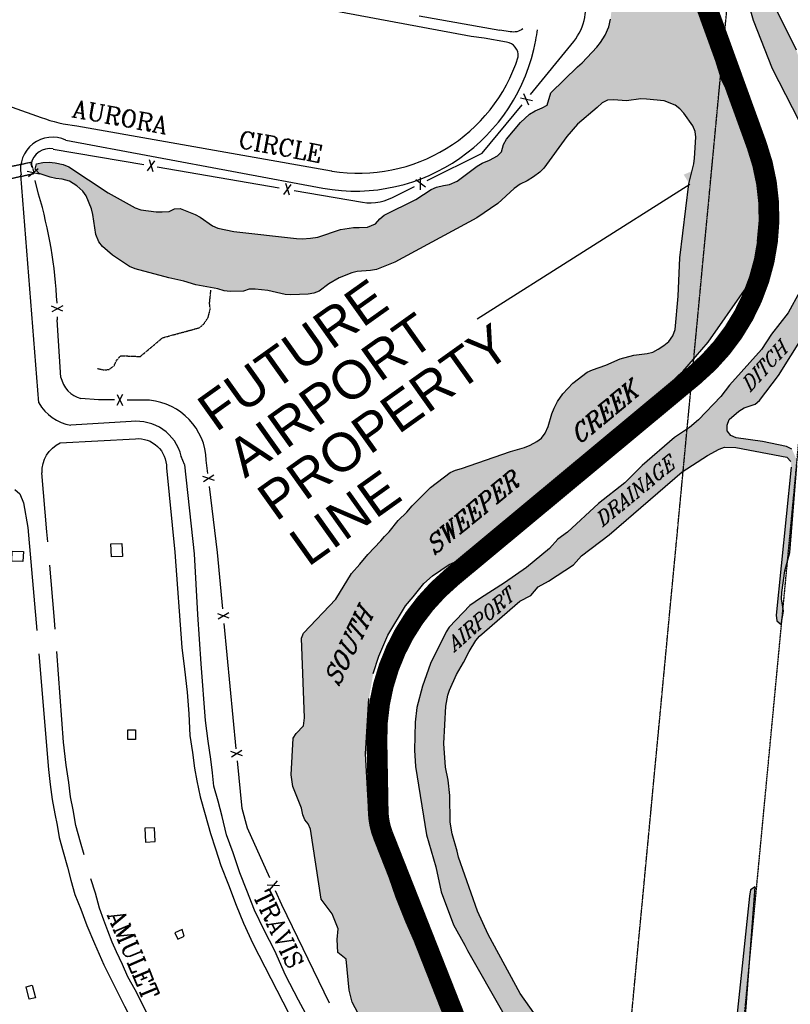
# Model space of a CAD drawing. Header units: feet. Extents: x 0 to 208040, y 0 to 211214.
# Tile 15 of 71: x 194435 to 195549, y 195363 to 196786. Entities that reach past the tile are written whole.
import ezdxf

# ---------------------------------------------------------------- set-up
doc = ezdxf.new("R2010")
doc.units = ezdxf.units.FT
doc.header["$LTSCALE"] = 0.5
doc.header["$MEASUREMENT"] = 0
doc.header["$XCLIPFRAME"] = 0
for name, pattern in [('CENTER2', [1.125, 0.75, -0.125, 0.125, -0.125]), ('HIDDEN2', [0.1875, 0.125, -0.0625]), ('PHANTOM2', [1.25, 0.625, -0.125, 0.125, -0.125, 0.125, -0.125])]:
    doc.linetypes.add(name, pattern=pattern)
doc.layers.get('0').update_dxf_attribs({"linetype": 'CONTINUOUS'})
for name, color, linetype in [('1-OFA', 13, 'CENTER2'), ('CULVERT', 5, 'HIDDEN2'), ('f-apboundarytext', 42, 'CONTINUOUS'), ('F-BRL', 110, 'PHANTOM2'), ('FENCE', 11, 'CONTINUOUS'), ('Future Property Line', 251, 'PHANTOM2'), ('image', 7, 'CONTINUOUS'), ('MISC-UTILITY', 11, 'CONTINUOUS'), ('R-PAVED', 11, 'CONTINUOUS'), ('R-PAVED-T', 1, 'CONTINUOUS'), ('RIVER', 11, 'CONTINUOUS'), ('STREAM', 11, 'PHANTOM2'), ('TEXT', 1, 'CONTINUOUS'), ('Water', 5, 'CONTINUOUS')]:
    doc.layers.add(name, color=color, linetype=linetype)
doc.styles.add('ARIAL', font='ARIAL.TTF')
doc.styles.add('CVFONT05', font='ROMANC')
picture_1 = doc.add_image_def('image1.jpg', size_in_pixel=(2000, 2400))

# ---------------------------------------------------------------- blocks, each defined once
blk = doc.blocks.new('FENCTICK', base_point=(196004.4, 202230.9))
for p, q in [((196000.4, 202222.9), (196008.4, 202238.9)), ((196008.4, 202222.9), (196000.4, 202238.9))]:
    blk.add_line(p, q)

msp = doc.modelspace()

# ---------------------------------------------------------------- hatches: boundary and pattern name
at = {"layer": 'Water'}
h = msp.add_hatch(dxfattribs=at)
h.set_pattern_fill('DOTS', color=256, scale=200, angle=20, style=0)
h.paths.add_polyline_path([(194901.5, 192617.1), (194884.6, 192617.9), (194838.7, 192611.7), (194784.8, 192596.9), (194769.3, 192594.1), (194761.9, 192595), (194755.1, 192598.8), (194743.5, 192619.2), (194739.9, 192634.3), (194739.8, 192642.3), (194743, 192674.2), (194754.2, 192701.4), (194767.5, 192746.5), (194775.5, 192762.2), (194782.8, 192771.4), (194791.6, 192778.9), (194809.3, 192789.6), (194816.5, 192792.3), (194847.9, 192795.6), (194864.2, 192799.3), (194885.3, 192808.9), (194895.2, 192820.7), (194905.1, 192839.8), (194907.3, 192858.1), (194900.1, 192892), (194898.3, 192911), (194900.5, 192977.5), (194904.3, 193012.8), (194899.3, 193036), (194899.6, 193055.6), (194909.4, 193078.1), (194909.3, 193085.6), (194924.3, 193092.5), (194938.9, 193111.2), (194941.2, 193118.7), (194935.6, 193124.2), (194921, 193129.4), (194916.4, 193157.3), (194938.3, 193209.2), (194955.1, 193237.5), (194990.9, 193266.3), (194988, 193273.3), (194980.5, 193274.6), (194981.6, 193297.4), (194987.2, 193302.4), (194990.6, 193309.7), (194991.1, 193333), (195013.8, 193366.3), (195021, 193380.8), (195026.9, 193385.6), (195034.2, 193383.8), (195041, 193387.2), (195047, 193402.3), (195048.3, 193410), (195044.4, 193416.6), (195046, 193424.2), (195040.9, 193439.2), (195045.7, 193465.1), (195075.2, 193547), (195083.5, 193559.9), (195087.8, 193583.2), (195086.9, 193590.8), (195088.2, 193598.2), (195096.6, 193612.8), (195099, 193620.9), (195106.1, 193669.2), (195124, 193719), (195139.2, 193752.4), (195155, 193803.1), (195189, 193878.9), (195198.8, 193894.9), (195214.8, 193916.2), (195240.6, 193945.3), (195243.2, 193952.4), (195248.3, 193982.3), (195258.1, 194106.9), (195262, 194125.2), (195279.2, 194177.2), (195291.5, 194241.4), (195301.2, 194275.3), (195306.6, 194302.9), (195315.4, 194421.6), (195312, 194454.2), (195313.1, 194497.5), (195310.5, 194550.4), (195317.6, 194608.3), (195337.4, 194675.2), (195358.5, 194800.4), (195362.9, 194869.5), (195362.2, 194886.4), (195358.7, 194901.7), (195360.1, 194926.4), (195367.7, 194939.6), (195373.1, 194944.9), (195380.3, 194947.4), (195386.2, 194952.2), (195375, 194962.3), (195373.7, 194977.7), (195367, 194981.8), (195359.6, 194980.3), (195358.6, 194965.1), (195356, 194957.6), (195350.6, 194952.2), (195343.4, 194949.8), (195336, 194951.9), (195327.5, 194989.7), (195308.6, 195013.8), (195285.9, 195038.9), (195268.3, 195046.5), (195253.2, 195050.3), (195209.1, 195052.7), (195186.6, 195044.3), (195139.4, 195012.7), (195118.7, 195001), (195096.4, 194994.5), (195057.7, 194996.8), (195044.9, 195005.6), (195030.4, 195010.2), (195077.1, 195007.3), (195092.3, 195009.1), (195098.9, 195014.1), (195129.7, 195045.3), (195149.4, 195059.1), (195154.1, 195065), (195156.6, 195070.4), (195164.1, 195103), (195158.5, 195108.7), (195125.7, 195111.6), (195121.9, 195118.4), (195116.6, 195123.8), (195094.2, 195129.8), (195080.2, 195136.7), (195068.2, 195146.7), (195046.3, 195154.7), (195040.7, 195159.9), (195035.3, 195181.1), (195020.7, 195199.1), (195012.7, 195199.9), (195006.3, 195204.5), (194993.5, 195223.8), (194992.4, 195231.9), (194993.8, 195255.3), (194991.1, 195262.8), (194981.8, 195275.6), (194975.1, 195279.9), (194967.8, 195281.7), (194964.6, 195289.2), (194958.8, 195294.7), (194947.2, 195316.4), (194928.8, 195341.2), (194915.7, 195365.8), (194911.3, 195383.4), (194907.3, 195428.1), (194895, 195437.9), (194894, 195456.5), (194895.5, 195472.2), (194886.9, 195493.7), (194870.7, 195514.8), (194855.6, 195616.3), (194852.2, 195623.8), (194847.1, 195629.5), (194844.5, 195636.7), (194842.7, 195646.4), (194829.9, 195677.5), (194827.4, 195694.4), (194830.6, 195747.4), (194834.9, 195754.3), (194845.5, 195765.5), (194846.7, 195776.9), (194842.7, 195892.3), (194845.3, 195899.4), (194892, 195948.7), (194914.7, 195985.5), (194927, 195998.9), (194938.2, 196013.3), (194957.3, 196032.8), (194962.7, 196039.3), (194969.2, 196046), (194982.4, 196062.4), (194994.7, 196074.1), (195002.4, 196083.2), (195029.1, 196110.1), (195057.4, 196131.5), (195065.2, 196135), (195073.7, 196137.4), (195144.7, 196161.9), (195164.9, 196167.8), (195173, 196171), (195182.9, 196176.2), (195189.6, 196181.2), (195194.8, 196188.6), (195199.2, 196198), (195204.6, 196216.3), (195207.8, 196224.7), (195212.7, 196234.1), (195220.6, 196245.5), (195234.7, 196260.7), (195255.5, 196276.4), (195263.4, 196280.2), (195282.5, 196286.8), (195303.3, 196295.7), (195322.9, 196301.1), (195342.5, 196303.5), (195350.7, 196305.6), (195358.3, 196309.7), (195366.3, 196315.1), (195373.6, 196321.1), (195379.5, 196329), (195382.7, 196338.2), (195387.2, 196386.4), (195389.4, 196441.9), (195402.8, 196548.7), (195409.7, 196577.8), (195410.9, 196586), (195412.8, 196616.3), (195411.8, 196624.6), (195408.4, 196632.7), (195395.6, 196650.9), (195389.5, 196657.4), (195382.9, 196662.6), (195366.9, 196668.8), (195341.6, 196671.4), (195333.1, 196671.6), (195312.5, 196669), (195293.7, 196670.4), (195284.8, 196670), (195277.5, 196665.9), (195270.1, 196659.1), (195241.5, 196635.1), (195226.3, 196617.4), (195192.9, 196571.4), (195187, 196565.5), (195178, 196558.9), (195168.6, 196553.1), (195158.7, 196548.2), (195150.2, 196542), (195126.3, 196520.3), (195096.2, 196499.8), (194977.2, 196435.4), (194951, 196425), (194942.3, 196423.5), (194923.1, 196422.1), (194915.2, 196420), (194896.8, 196413.1), (194881.8, 196404.1), (194868.2, 196393.6), (194860.4, 196390.6), (194852.1, 196389.6), (194827.2, 196388.4), (194819, 196389), (194793.8, 196394.7), (194775.6, 196396.8), (194766.8, 196396.4), (194758.8, 196393.8), (194739.2, 196393.3), (194730.8, 196394.2), (194721.3, 196397.3), (194689.7, 196402.8), (194672.5, 196408.4), (194650.8, 196413.1), (194601.7, 196426.1), (194593.8, 196429.2), (194569, 196445.6), (194554.8, 196458.2), (194549.5, 196464.8), (194545, 196475.5), (194540.6, 196504.3), (194538.6, 196512.8), (194531.3, 196531.3), (194526.1, 196538.2), (194517.4, 196546.1), (194506.8, 196552.5), (194496.2, 196555.6), (194487.2, 196556.7), (194479.2, 196558.4), (194463, 196563.6), (194457.2, 196570), (194459.2, 196578), (194468.2, 196579.8), (194477.6, 196580.3), (194486.3, 196579.3), (194497.8, 196576.9), (194506, 196573.5), (194562.7, 196535.9), (194601.9, 196514.1), (194610.1, 196511.2), (194632.4, 196508.6), (194641.1, 196508.5), (194651.1, 196509), (194658.6, 196512.5), (194667.2, 196513.1), (194688.5, 196504.4), (194695.8, 196500.5), (194713.6, 196488.3), (194721.7, 196484.6), (194744.8, 196480), (194835.1, 196469.6), (194843.4, 196469.5), (194855.6, 196470.3), (194865.9, 196471.9), (194898.8, 196482.9), (194917.5, 196485.7), (194926, 196485.6), (194938, 196486.4), (194949.7, 196490.8), (194955.8, 196498.4), (194962.2, 196503.7), (195007.7, 196526.2), (195030.2, 196540.7), (195037.8, 196543.9), (195047.7, 196546.4), (195056.4, 196547.8), (195067.4, 196552.9), (195096.5, 196574.3), (195103.9, 196578.9), (195114.3, 196583.2), (195125.7, 196589.3), (195131.6, 196595.3), (195134.7, 196605.6), (195138.7, 196613.4), (195159.3, 196637.7), (195172.3, 196649.7), (195180.5, 196654.2), (195190.6, 196658.6), (195197.9, 196662.4), (195203, 196680.5), (195241.4, 196717.9), (195248.4, 196723.7), (195269.4, 196746.3), (195274.9, 196753.1), (195281.6, 196763.8), (195287.1, 196775.6), (195289.5, 196787.1), (195294, 196833.9), (195293.7, 196843.3), (195283.8, 196888.4), (195281.4, 196896.4), (195276.7, 196907.3), (195270.6, 196916.6), (195255.4, 196930.7), (195238.5, 196943.6), (195135.5, 197011.3), (195082.1, 197049), (194964.6, 197115), (194957.7, 197119.7), (194950.2, 197126), (194942.5, 197135.2), (194917.7, 197177.6), (194899.4, 197203.1), (194890.8, 197218.6), (194887.6, 197227), (194880.6, 197249.2), (194877.4, 197257.3), (194873.8, 197269), (194870.8, 197281.7), (194871.1, 197293.8), (194869.4, 197305.2), (194864.3, 197315.4), (194862.5, 197323.9), (194863, 197338.4), (194864.6, 197352.2), (194865, 197367.3), (194863, 197381.3), (194862.7, 197409.4), (194869, 197459.5), (194875.2, 197487.1), (194876.3, 197496.3), (194876.4, 197500), (194905.9, 197500), (194908.4, 197484.4), (194912.7, 197425.9), (194912.2, 197383.3), (194916.1, 197319.1), (194916.3, 197304.2), (194920.6, 197275.1), (194931.4, 197234.9), (194937.9, 197217.6), (194946.8, 197201.5), (194961, 197184.2), (194964.6, 197181.9), (195024.4, 197144.5), (195124, 197102.8), (195200.1, 197078.1), (195232, 197063.7), (195279, 197033.3), (195317, 197007.4), (195338, 196986.6), (195364.7, 196953.8), (195369.2, 196946.7), (195378.9, 196926.4), (195386.4, 196907.6), (195409.8, 196833.8), (195413.8, 196816.5), (195449.9, 196699.7), (195484.2, 196630.3), (195491.6, 196608.6), (195506.2, 196554.1), (195507.7, 196545.4), (195508.1, 196536.6), (195497.8, 196435.7), (195492.1, 196414.4), (195488.9, 196405.7), (195483.3, 196395.1), (195430.4, 196320.1), (195393.9, 196277.8), (195387.8, 196272.2), (195361.4, 196245.8), (195350.4, 196236.7), (195312, 196199.3), (195299.7, 196189.7), (195291.1, 196184.1), (195266.4, 196163.3), (195228.8, 196130), (195204.8, 196110.6), (195114.5, 196037.6), (195063.7, 196001.9), (195056.1, 195998.6), (195032, 195982.2), (195019.4, 195971.3), (195003.9, 195951.9), (194992.8, 195938.7), (194967.2, 195896.4), (194954.5, 195866.3), (194946.3, 195841.3), (194940, 195805), (194935.2, 195725.1), (194940.4, 195631.9), (194942.3, 195624), (194949.7, 195601), (194955, 195584.6), (194969.6, 195545.8), (194979.3, 195518), (194993.7, 195481.5), (195034.3, 195388.9), (195053.8, 195338.1), (195058.1, 195323.5), (195072.6, 195285.3), (195079.7, 195270.6), (195094.7, 195249.9), (195132.8, 195208.8), (195190.7, 195163.4), (195212.4, 195149.9), (195261, 195117.1), (195344.6, 195067.3), (195376.3, 195043.5), (195410.8, 195009.4), (195416.4, 195000.4), (195428, 194947.6), (195419.8, 194850.2), (195421, 194842.6), (195413.1, 194773), (195411.8, 194761.3), (195403.8, 194720.1), (195396.3, 194630.9), (195392.9, 194572.2), (195390.2, 194524.8), (195391.2, 194492.6), (195380.1, 194342.8), (195372.9, 194284.9), (195362.3, 194189.3), (195351.6, 194122.2), (195349.2, 194106.7), (195344.4, 194085.3), (195321.6, 194031.4), (195295.1, 193934), (195278.3, 193905), (195267.6, 193893), (195252.1, 193850), (195235.7, 193809.3), (195218.2, 193760.8), (195198.4, 193723.9), (195190.4, 193705.2), (195174.9, 193705.5), (195167.5, 193703.5), (195160.1, 193689.8), (195156.8, 193666.8), (195161.8, 193660.8), (195176.4, 193654.9), (195182, 193649.7), (195167.5, 193604.7), (195160.3, 193567.2), (195126.1, 193443.6), (195124.4, 193433.6), (195087.7, 193292.3), (195072.3, 193239.6), (195019.8, 193082), (194985.8, 192997.4), (194965.6, 192956.8), (194955.1, 192903.3), (194953.2, 192865.5), (194955.4, 192853.7), (194953.2, 192832.5), (194951, 192825.9), (194949, 192819.5), (194947.6, 192804.3), (194932, 192768.4), (194921.6, 192738.9), (194907.3, 192678.3), (194906.3, 192662.1), (194908.2, 192654.4), (194919.5, 192642)])
h = msp.add_hatch(dxfattribs=at)
h.set_pattern_fill('DOTS', color=256, scale=200, angle=20, style=0)
h.paths.add_polyline_path([(195520.7, 194716.6), (195523.4, 194746.1), (195535.6, 194877.2), (195556.5, 194988.7), (195559.6, 195038.3), (195559.3, 195046.9), (195557.2, 195058.1), (195552.7, 195067.7), (195545.3, 195075.3), (195534.3, 195082.2), (195514.3, 195092.6), (195496.8, 195099.7), (195489.8, 195103.8), (195481.5, 195110), (195475.5, 195115.9), (195470.2, 195124.9), (195468.4, 195134.3), (195498.6, 195532.7), (195491.8, 195528.2), (195490.5, 195519), (195453.4, 195166.8), (195451.5, 195158.7), (195446.8, 195149.8), (195427.5, 195142.8), (195418.2, 195143.5), (195409.5, 195151), (195401.6, 195158.9), (195376.5, 195179.7), (195369.6, 195184.5), (195289.1, 195232.7), (195259.4, 195256.7), (195192.3, 195330.9), (195159, 195378.7), (195112.5, 195463.9), (195097.1, 195497.4), (195069.7, 195575.8), (195067.6, 195584.5), (195060.3, 195609.2), (195057.4, 195626.5), (195057.2, 195664.6), (195054.4, 195687.1), (195050.6, 195705.7), (195048.6, 195739.8), (195051.3, 195793.7), (195054.3, 195809.8), (195056.4, 195817.1), (195066.7, 195839.4), (195076.9, 195856.9), (195084.9, 195872.8), (195094.7, 195888.8), (195100, 195895.2), (195158.1, 195945.5), (195173.9, 195953.8), (195184.7, 195966.6), (195199.9, 195974.4), (195235.6, 195998.1), (195247.5, 196011), (195287.6, 196041.6), (195392.9, 196132.8), (195429.5, 196156.4), (195446.4, 196165.2), (195454.2, 196168.1), (195470.6, 196167.9), (195544.3, 196153.9), (195549.9, 196147.5), (195550.6, 196139.2), (195529, 195925.3), (195529.7, 195917), (195536.3, 195912.1), (195539.3, 195931), (195536.4, 195948.9), (195537, 195958.2), (195541.7, 195989.6), (195548.8, 196016.2), (195558.9, 196141.8), (195558.5, 196150.1), (195551.7, 196165.4), (195543.6, 196169.1), (195509, 196176.7), (195471.1, 196181.6), (195463.3, 196185.2), (195458, 196191.6), (195457.8, 196200.1), (195460.7, 196208.1), (195475, 196220.4), (195482.4, 196225.1), (195498.4, 196230.4), (195504.9, 196236), (195532.3, 196271.8), (195568, 196328.8), (195591.1, 196371.5), (195609.7, 196425.9), (195613.8, 196446.6), (195622, 196535.3), (195620.4, 196563.8), (195616.3, 196592.9), (195606.6, 196626.1), (195594.7, 196651.7), (195580.3, 196676.5), (195558.1, 196742), (195526.5, 196806.3), (195524.4, 196814.8), (195523.2, 196832.6), (195546.8, 197085.5), (195541.5, 197092.2), (195531.6, 197001.2), (195530.4, 196966.7), (195525.7, 196949.9), (195517.3, 196895.9), (195510.4, 196890.9), (195501.2, 196916.5), (195489.6, 196939.8), (195472.8, 196979.9), (195440.5, 197022.1), (195420.7, 197041.2), (195390.7, 197062.2), (195317, 197130.9), (195274.5, 197158.3), (195237.3, 197172.5), (195102.4, 197232.8), (195083.5, 197244.9), (195057.7, 197266.6), (195049.4, 197275.8), (195041.9, 197287.1), (195032.9, 197307.3), (195022.2, 197347.9), (195018.2, 197377.2), (195016.6, 197444.7), (195022.2, 197495.5), (195023.5, 197500), (194979.5, 197500), (194977.6, 197487.7), (194974.6, 197445.4), (194975.6, 197360.9), (194985.1, 197290.6), (194998.3, 197259.4), (195008.4, 197244.7), (195019.7, 197234.9), (195038.6, 197222.3), (195113.2, 197189.8), (195154.2, 197166.4), (195256, 197124.7), (195274, 197115.5), (195311, 197090.6), (195377.1, 197030), (195402.6, 197013), (195423.4, 196992.8), (195427.8, 196985.4), (195463.3, 196897.7), (195495.5, 196785.4), (195522.9, 196715.5), (195561.8, 196640.6), (195578.3, 196601.6), (195580.9, 196591.4), (195587.1, 196547), (195587.3, 196525.3), (195578.9, 196454.5), (195567.3, 196403.9), (195563.1, 196393.1), (195546.3, 196362.3), (195522.2, 196331.6), (195507.5, 196309.6), (195461.4, 196257.7), (195448.9, 196241.6), (195416.7, 196207.9), (195403.6, 196196.5), (195382.1, 196182.5), (195335.1, 196141.7), (195310, 196116.8), (195272.2, 196087.1), (195227, 196045.3), (195213.2, 196035.3), (195200.9, 196021.6), (195167.8, 195994.3), (195135.8, 195971.9), (195101.4, 195950.2), (195085.9, 195939.5), (195056.1, 195908.2), (195051.5, 195901.3), (195028.9, 195855.4), (195017.5, 195823), (195009.3, 195791.8), (195006.9, 195770.6), (195005.9, 195730.1), (195007.3, 195706.7), (195023.4, 195608.1), (195036.7, 195561.6), (195044.4, 195525.7), (195062.2, 195477.6), (195079, 195448.5), (195082.4, 195440.9), (195135.3, 195348.7), (195152.6, 195320.3), (195177.7, 195285.9), (195200.1, 195260.8), (195215.9, 195245.6), (195262.3, 195211), (195337.8, 195166.5), (195344.2, 195161.9), (195370.2, 195145.1), (195378, 195139.2), (195405.9, 195114.2), (195433.3, 195096.2), (195482.7, 195071.2), (195490.8, 195068.3), (195501.1, 195063), (195509.6, 195056.1), (195516.9, 195046.5), (195521.6, 195035.6), (195521.2, 195025.3), (195514.5, 194990.2), (195503.9, 194962), (195502.3, 194954.1), (195486.3, 194753.7), (195483.4, 194716.7), (195474.7, 194607.9), (195474.1, 194549.1), (195476.9, 194486.6), (195466.5, 194338.5), (195445.3, 194158.9), (195432.5, 194109), (195392, 193989.3), (195370.5, 193933.8), (195361.9, 193916.7), (195357.9, 193910), (195301.6, 193782.3), (195289.2, 193761.9), (195281.6, 193745), (195271.6, 193709.9), (195266.6, 193684.7), (195264.5, 193677.4), (195259.6, 193662.7), (195256.1, 193647.7), (195252.1, 193641.2), (195247.4, 193635.3), (195247.3, 193627.6), (195200.3, 193438.7), (195194, 193419.6), (195184.7, 193396.8), (195161.9, 193311.6), (195159.3, 193288.2), (195159.4, 193280.2), (195164.1, 193273.5), (195179.8, 193272), (195186.2, 193276.8), (195189.5, 193283.8), (195199.8, 193315.3), (195206.8, 193347.4), (195209.4, 193354.4), (195217.9, 193388.6), (195226.2, 193430.6), (195228.6, 193438.4), (195232.9, 193449.1), (195237.3, 193456.8), (195242.8, 193462.7), (195249.4, 193466.6), (195257.1, 193466.8), (195420.4, 193454.4), (195438.8, 193455.4), (195447, 193457.3), (195454, 193460.3), (195447.6, 193465.3), (195440.2, 193466.9), (195349.4, 193476), (195301.9, 193483.6), (195276.8, 193489.8), (195269.5, 193492.9), (195264.2, 193499.1), (195263.8, 193509.1), (195275.2, 193593.3), (195277.6, 193604.9), (195290.2, 193640.5), (195301, 193679), (195345.7, 193806.6), (195351.6, 193840.3), (195354.8, 193848.3), (195359.5, 193857.9), (195367.9, 193869.1), (195378.5, 193879), (195383, 193885.7), (195421.2, 193952.6), (195447, 194013.3), (195450.6, 194023.8), (195453, 194034.4), (195464.6, 194067.3), (195468.3, 194075.5), (195471.8, 194086), (195475.9, 194102.5), (195479.9, 194133.8), (195495.9, 194199.8), (195519.8, 194552.7), (195514.5, 194597.5), (195514.7, 194605.8), (195514.1, 194646.7)])

# ---------------------------------------------------------------- linework, layer by layer
at = {"layer": '1-OFA'}
msp.add_line((195315.2, 193574.9), (195936.2, 200129.4), dxfattribs=at)
at = {"layer": 'CULVERT', "elevation": 9.5}
msp.add_lwpolyline([(194455.6, 196563.3), (194368, 196544.5), (194365.4, 196562.4), (194451.5, 196580.2)], close=True, dxfattribs=at)
at = {"layer": 'f-apboundarytext', "color": 1}
msp.add_line((195404, 196548), (195096.6, 196353.4), dxfattribs=at)
msp.add_solid([(195395.1, 196562.1), (195412.9, 196533.9), (195488.5, 196601.5)], dxfattribs=at)
at = {"layer": 'F-BRL'}
msp.add_line((194977.1, 191728.8), (195714.9, 199516.7), dxfattribs=at)
at = {"layer": 'FENCE'}
for p, q in [((195173.4, 196677.8, 15.4), (195236.3, 196754.5, 15.4)), ((194483.3, 196599.2, 15.4), (194614.6, 196576.6, 15.4)), ((194451.7, 196577.3, 15.4), (194451.4, 196577.6, 15.4)), ((194452.8, 196572.5, 15.4), (194451.7, 196577.3, 15.4)), ((194462.3, 196533.7, 15.4), (194457.5, 196553.7, 15.4)), ((194489.3, 196352.5, 15.4), (194489.7, 196353, 15.4)), ((194494.6, 196269.1, 15.4), (194489.3, 196352.5, 15.4)), ((194548.9, 196236.8, 15.4), (194523.5, 196238.6, 15.4)), ((194571.9, 196236.5, 15.4), (194548.9, 196236.8, 15.4)), ((194622.7, 196236, 15.4), (194590.4, 196236.3, 15.4)), ((194707.1, 196130.2, 15.4), (194704.8, 196149.3, 15.4))]:
    msp.add_line(p, q, dxfattribs=at)
at = {"layer": 'FENCE', "elevation": 15.4}
for points in [[(195024.1, 196553.9), (195103.9, 196593), (195161.4, 196663.1, 0.234237)], [(194633.6, 196573.3), (194810.3, 196542.9, 0.17505)], [(194831.9, 196539.2), (194930.5, 196522.2, 0.17505), (194979.8, 196532.2), (195005.9, 196545)], [(194728.6, 195934.6), (194720.8, 196015.9), (194709.3, 196111.6, 0.378314)]]:
    msp.add_lwpolyline(points, format="xyb", dxfattribs=at)
for points in [[(194748.2, 195732), (194730.7, 195913.3)], [(194796.7, 195545.6), (194764.3, 195617.7), (194756.5, 195645.7), (194749.8, 195714.9)], [(194882.8, 195364.6), (194814.2, 195506.5), (194805.1, 195526.8)]]:
    msp.add_lwpolyline(points, dxfattribs=at)
at = {"layer": 'FENCE'}
for centre, radius, start, end in [((195169.5, 196805.8, 15.4), 84.2, 322.4656, 15.198), ((194478.2, 196572.4, 15.4), 27.3, 79.2271, 169.0298), ((193820.8, 196344.3, 15.4), 668.9, 2.762, 16.4494), ((193820.8, 196344.3, 15.4), 668.9, 0.7438, 1.0743), ((194533.3, 196276.8, 15.4), 39.4, 191.2251, 255.6609), ((194614.7, 196146.1, 15.4), 90.2, 2.0043, 84.8937)]:
    msp.add_arc(centre, radius, start, end, dxfattribs=at)
at = {"layer": 'Future Property Line', "const_width": 30}
msp.add_lwpolyline([(197369.7, 197224), (197409.9, 195804.9), (197559, 195820.8), (197516.5, 195756), (196712, 195670.3), (196140.7, 194468.6), (196039.7, 193402.7), (195243.3, 193478.2), (195281.8, 193884.5), (195301.5, 193931), (195361.4, 194110.7, 0.059922), (195366.2, 194134.1), (195433.8, 194953.5, 0.2745), (195389.1, 195045.3), (195162.5, 195194.3, -0.154619), (195086.3, 195288.1), (194960.4, 195607.2, -0.089682), (194953.4, 195642.1), (194951.6, 195744.3, -0.227587), (195059.8, 195980.3), (195410.4, 196271.8, 0.316185), (195500.7, 196604.8), (195398.2, 196887.5, 0.217231)], format="xyb", dxfattribs=at)
at = {"layer": 'MISC-UTILITY'}
for points in [[(194424.1, 196018), (194440.3, 196017.3), (194439.7, 196002.8), (194423.5, 196003.5)], [(194566.9, 196028.3), (194582.8, 196029), (194583.6, 196010.4), (194567.7, 196009.7)], [(194591.1, 195759.5), (194602.4, 195759.5), (194602.4, 195745.8), (194591.1, 195745.8)], [(194630.8, 195598.1), (194629.8, 195618.1), (194615.8, 195617.4), (194616.8, 195597.4)], [(194453, 195390.4), (194457.6, 195372.4), (194448.8, 195370.2), (194444.3, 195388.2)]]:
    msp.add_lwpolyline(points, close=True, dxfattribs=at)
at = {"layer": 'MISC-UTILITY', "elevation": 13.4}
msp.add_lwpolyline([(194672.8, 195461.5), (194669.8, 195471), (194659.4, 195466), (194663.7, 195457.1)], close=True, dxfattribs=at)
at = {"layer": 'R-PAVED'}
for p, q in [((195012.4, 196791.8, 9.7), (195129.4, 196771.1, 9.7)), ((195181.2, 196756.3, 30.4), (195181.3, 196756.6, 30.4)), ((194501.6, 196611.8, 30.4), (194873.5, 196542.4, 30.4)), ((194462.4, 196232.1, 30.4), (194436.8, 196561.9, 30.4)), ((194596.1, 196205.2, 30.4), (194508.7, 196199.8, 30.4)), ((194668.4, 196154.8, 30.4), (194668.7, 196155, 30.4)), ((194673.4, 196143.2, 30.4), (194668.4, 196154.8, 30.4)), ((194673.6, 196142.9, 30.4), (194673.4, 196143.2, 30.4)), ((194687.5, 196014, 30.4), (194673.6, 196142.9, 30.4)), ((194692.6, 195926.3, 30.4), (194687.5, 196014, 30.4)), ((194697.3, 195855, 30.4), (194692.6, 195926.3, 30.4)), ((194703.6, 195773.3, 30.4), (194697.3, 195855, 30.4)), ((194707.5, 195743.4, 30.4), (194703.6, 195773.3, 30.4)), ((194711.5, 195717.2, 30.4), (194707.5, 195743.4, 30.4)), ((194713.9, 195697.5, 30.4), (194711.5, 195717.2, 30.4)), ((194715.9, 195678.2, 30.4), (194713.9, 195697.5, 30.4)), ((194722, 195656.7, 30.4), (194715.9, 195678.2, 30.4)), ((194727.7, 195634.2, 30.4), (194722, 195656.7, 30.4)), ((194734.2, 195608.1, 30.4), (194727.7, 195634.2, 30.4)), ((194743.7, 195581.8, 30.4), (194734.2, 195608.1, 30.4)), ((194753.2, 195552.9, 30.4), (194743.7, 195581.8, 30.4)), ((194763.4, 195527.5, 30.4), (194753.2, 195552.9, 30.4)), ((194774.7, 195499.1, 30.4), (194763.4, 195527.5, 30.4)), ((194788.5, 195470.1, 30.4), (194774.7, 195499.1, 30.4)), ((194803.7, 195440.3, 30.4), (194788.5, 195470.1, 30.4)), ((194819.5, 195405, 30.4), (194803.7, 195440.3, 30.4)), ((194837.9, 195368.9, 30.4), (194819.5, 195405, 30.4)), ((194861.6, 195325.9, 30.4), (194837.9, 195368.9, 30.4))]:
    msp.add_line(p, q, dxfattribs=at)
at = {"layer": 'R-PAVED', "elevation": 9.5}
msp.add_lwpolyline([(195087.6, 196761.9), (194318.6, 196905.6, 0.251782), (194267.5, 196887), (194249.9, 196858.5, 0.298848), (194242.3, 196830.8), (194322, 196734.8, 0.077793), (194424.1, 196659.8), (194466.1, 196644.8, 0.062479), (194517.5, 196632.8), (194886, 196567.6), (194886.3, 196567.3, 0.3713), (195156, 196732.6, 0.390665), (195138.9, 196753.8), (195106.8, 196759.4)], format="xyb", close=True, dxfattribs=at)
at = {"layer": 'R-PAVED'}
for points, elevation in [([(195162.6, 196772.9, -0.22865), (195144.2, 196768.8), (195129.4, 196771.1)], 9.7), ([(194475.4, 196031.2), (194474.1, 196045.7), (194467.2, 196130.9), (194467.5, 196130.9, -0.303169), (194493.4, 196174.6), (194602.4, 196180.5, -0.441391), (194647.3, 196138.5), (194659.1, 196016.5)], 13.1)]:
    msp.add_lwpolyline(points, format="xyb", dxfattribs=dict(at, elevation=elevation))
for points, elevation in [([(194427.8, 196107), (194435.3, 196100.9), (194440.3, 196087.7), (194446.8, 196051.9)], 15.6), ([(194446.8, 196051.9), (194459.5, 195903.4)], 15.6), ([(194659.1, 196016.5), (194669.6, 195878.8), (194673.1, 195847.1), (194677, 195814), (194679.3, 195782.7), (194680.8, 195751.5), (194684.7, 195727.1), (194687.6, 195704.1), (194691.2, 195686), (194695.9, 195663), (194703.2, 195637.4), (194711, 195609.9), (194718.3, 195587.8), (194725.9, 195563.6), (194736.7, 195535.4), (194748, 195506.4), (194758.7, 195480), (194771.9, 195450.9), (194850.2, 195299)], 13.1), ([(194486.2, 195905.1), (194484.8, 195924), (194478.3, 195997.9)], 13.1), ([(194462.4, 195869.3), (194476.8, 195702.4), (194479.1, 195680.7), (194481.7, 195658.9), (194485.8, 195638), (194489, 195621.9), (194492.1, 195604.1), (194498, 195583.4), (194504.1, 195561.3), (194508.8, 195542.4), (194514.7, 195521.4), (194523.3, 195500.6), (194532, 195476.6), (194543, 195450.7), (194556.6, 195420), (194586.7, 195360.4), (194641.4, 195252), (194670.1, 195196)], 15.6), ([(194528.3, 195579.1), (194522.7, 195597.5), (194516.1, 195621.6), (194512.1, 195644.2), (194508.6, 195663), (194505.9, 195683.3), (194502.1, 195708.4), (194498.5, 195741.6), (194488.6, 195873)], 13.1), ([(194696.5, 195196.6), (194684.3, 195220.6), (194639, 195308.2), (194615.1, 195358.2), (194602.1, 195383.8), (194591.3, 195402.5), (194583.7, 195420.6), (194575.1, 195438.6), (194568.7, 195452.9), (194562.5, 195469.2), (194556.4, 195484.5), (194550.5, 195501.7), (194544.7, 195523.5), (194537.7, 195544.2)], 13.1)]:
    msp.add_lwpolyline(points, dxfattribs=dict(at, elevation=elevation))
for centre, radius, start, end in [((194930.8, 196803.4, 30.4), 254.8, 349.4172, 352.8355), ((194919.8, 196804.1, 30.4), 265.7, 259.9635, 349.6471), ((194482.2, 196570.1, 30.4), 46.1, 64.9952, 190.2608), ((194521.2, 196267.1, 30.4), 68.4, 210.7831, 259.4928), ((194604.1, 196139.1, 30.4), 66.5, 13.8502, 96.8823)]:
    msp.add_arc(centre, radius, start, end, dxfattribs=at)
at = {"layer": 'RIVER'}
for points, elevation in [([(195463.3, 196897.7), (195495.5, 196785.4), (195522.9, 196715.5), (195561.8, 196640.6)], -5), ([(195409.1, 196835.7), (195409.8, 196833.8), (195413.8, 196816.5), (195449.9, 196699.7), (195484.2, 196630.3), (195491.6, 196608.6), (195506.2, 196554.1), (195507.7, 196545.4), (195508.1, 196536.6), (195501.5, 196465.3)], 3.2), ([(195558.1, 196741.9), (195526.5, 196806.3)], -5), ([(194928.8, 195341.2), (194915.7, 195365.8), (194911.3, 195383.4), (194907.3, 195428.1), (194895, 195437.9), (194894, 195456.5), (194895.5, 195472.2), (194886.9, 195493.7), (194870.7, 195514.8), (194855.6, 195616.3), (194852.2, 195623.8), (194847.1, 195629.5), (194844.5, 195636.7), (194842.7, 195646.4), (194829.9, 195677.5), (194827.4, 195694.4), (194830.6, 195747.4), (194834.9, 195754.3), (194845.5, 195765.5), (194846.7, 195776.9), (194842.7, 195892.3), (194845.3, 195899.4), (194892, 195948.7), (194914.7, 195985.5), (194927, 195998.9), (194938.2, 196013.3), (194957.3, 196032.8), (194962.7, 196039.3), (194969.2, 196046), (194982.4, 196062.4), (194994.7, 196074.1), (195002.4, 196083.2), (195029.1, 196110.1), (195057.4, 196131.5), (195065.2, 196135), (195073.7, 196137.4), (195144.7, 196161.9), (195164.9, 196167.8), (195173, 196171), (195182.9, 196176.2), (195189.6, 196181.2), (195194.8, 196188.6), (195199.2, 196198), (195204.6, 196216.3), (195207.8, 196224.7), (195212.7, 196234.1), (195220.6, 196245.5), (195234.7, 196260.7), (195255.5, 196276.4), (195263.4, 196280.2), (195282.5, 196286.8), (195303.3, 196295.7), (195322.9, 196301.1), (195342.5, 196303.5), (195350.7, 196305.6), (195358.3, 196309.7), (195366.3, 196315.1), (195373.6, 196321.1), (195379.5, 196329), (195382.7, 196338.2), (195387.2, 196386.4), (195389.4, 196441.9), (195402.8, 196548.7), (195409.7, 196577.8), (195410.9, 196586), (195412.8, 196616.3), (195411.8, 196624.6), (195408.4, 196632.7), (195395.6, 196650.9), (195389.5, 196657.4), (195382.9, 196662.6), (195366.9, 196668.8), (195341.6, 196671.4), (195333.1, 196671.6), (195312.5, 196669), (195293.7, 196670.4), (195284.8, 196670), (195277.5, 196665.9), (195270.1, 196659.1), (195241.5, 196635.1), (195226.3, 196617.4), (195192.9, 196571.4), (195187, 196565.5), (195178, 196558.9), (195168.6, 196553.1), (195158.7, 196548.2), (195150.2, 196542), (195126.3, 196520.3), (195096.2, 196499.8), (194977.2, 196435.4), (194951, 196425), (194942.3, 196423.5), (194923.1, 196422.1), (194915.2, 196420), (194896.8, 196413.1), (194881.8, 196404.1), (194868.2, 196393.6), (194860.4, 196390.6), (194852.1, 196389.6), (194827.2, 196388.4), (194819, 196389), (194793.8, 196394.7), (194775.6, 196396.8), (194766.8, 196396.4), (194758.8, 196393.8), (194739.2, 196393.3), (194730.8, 196394.2), (194721.3, 196397.3), (194689.7, 196402.8), (194672.5, 196408.4), (194650.8, 196413.1), (194601.7, 196426.1), (194593.8, 196429.2), (194569, 196445.6), (194554.8, 196458.2), (194549.5, 196464.8), (194545, 196475.5), (194540.6, 196504.3), (194538.6, 196512.8), (194531.3, 196531.3), (194526.1, 196538.2), (194517.4, 196546.1), (194506.8, 196552.5), (194496.2, 196555.6), (194487.2, 196556.7), (194479.2, 196558.4), (194463, 196563.6), (194457.2, 196570), (194459.2, 196578), (194468.2, 196579.8), (194477.6, 196580.3), (194486.3, 196579.3), (194497.8, 196576.9), (194506, 196573.5), (194562.7, 196535.9), (194601.9, 196514.1), (194610.1, 196511.2), (194632.4, 196508.6), (194641.1, 196508.5), (194651.1, 196509), (194658.6, 196512.5), (194667.2, 196513.1), (194688.5, 196504.4), (194695.8, 196500.5), (194713.6, 196488.3), (194721.7, 196484.6), (194744.8, 196480), (194835.1, 196469.6), (194843.4, 196469.5), (194855.6, 196470.3), (194865.9, 196471.9), (194898.8, 196482.9), (194917.5, 196485.7), (194926, 196485.6), (194938, 196486.4), (194949.7, 196490.8), (194955.8, 196498.4), (194962.2, 196503.7), (195007.7, 196526.2), (195030.2, 196540.7), (195037.8, 196543.9), (195047.7, 196546.4), (195056.4, 196547.8), (195067.4, 196552.9), (195096.5, 196574.3), (195103.9, 196578.9), (195114.3, 196583.2), (195125.7, 196589.3), (195131.6, 196595.3), (195134.7, 196605.6), (195138.7, 196613.4), (195159.3, 196637.7), (195172.3, 196649.7), (195180.5, 196654.2), (195190.6, 196658.6), (195197.9, 196662.4), (195203, 196680.5), (195241.4, 196717.9), (195248.4, 196723.7), (195269.4, 196746.3), (195274.9, 196753.1), (195281.6, 196763.8), (195287.1, 196775.6), (195289.5, 196787.1)], 3.2), ([(195204.8, 196110.6), (195228.8, 196130), (195266.4, 196163.3), (195291.1, 196184.1), (195299.7, 196189.7), (195312, 196199.3), (195350.4, 196236.7), (195361.4, 196245.8), (195387.8, 196272.2), (195393.9, 196277.8), (195430.4, 196320.1), (195483.3, 196395.1), (195488.9, 196405.7), (195492.1, 196414.4), (195497.8, 196435.7)], 5), ([(195563, 196393.1), (195546.3, 196362.3), (195522.2, 196331.5), (195507.5, 196309.6), (195461.4, 196257.7), (195448.9, 196241.6), (195416.7, 196207.9), (195403.5, 196196.5), (195382.1, 196182.4), (195335.1, 196141.7), (195310, 196116.8), (195272.2, 196087), (195227, 196045.2), (195213.2, 196035.3), (195200.9, 196021.6), (195167.8, 195994.3), (195135.8, 195971.9), (195101.4, 195950.2), (195085.9, 195939.5), (195056.1, 195908.2), (195051.5, 195901.3), (195028.8, 195855.4), (195017.5, 195822.9), (195009.3, 195791.7), (195006.8, 195770.6), (195005.9, 195730.1), (195007.3, 195706.6), (195023.3, 195608.1), (195036.7, 195561.6), (195044.4, 195525.6), (195062.2, 195477.6), (195078.9, 195448.4), (195082.4, 195440.9), (195135.3, 195348.7)], -5), ([(195551.7, 196165.4), (195543.6, 196169.1), (195509, 196176.6), (195471.1, 196181.5), (195463.3, 196185.2), (195458, 196191.6), (195457.8, 196200.1), (195460.7, 196208), (195475, 196220.4), (195482.4, 196225), (195498.4, 196230.4), (195504.8, 196235.9), (195532.3, 196271.8), (195568, 196328.7)], -5), ([(195192.3, 195330.9), (195158.9, 195378.7), (195112.5, 195463.8), (195097.1, 195497.4), (195069.7, 195575.8), (195067.6, 195584.5), (195060.3, 195609.2), (195057.4, 195626.4), (195057.2, 195664.6), (195054.4, 195687.1), (195050.6, 195705.7), (195048.5, 195739.7), (195051.3, 195793.7), (195054.3, 195809.7), (195056.4, 195817.1), (195066.7, 195839.4), (195076.9, 195856.9), (195084.9, 195872.8), (195094.7, 195888.8), (195099.9, 195895.2), (195158.1, 195945.5), (195173.9, 195953.8), (195184.7, 195966.5), (195199.9, 195974.4), (195235.6, 195998.1), (195247.5, 196011), (195287.6, 196041.6), (195392.9, 196132.8), (195429.4, 196156.4), (195446.4, 196165.1), (195454.2, 196168.1), (195470.6, 196167.9), (195544.3, 196153.9), (195549.9, 196147.5)], -5), ([(195550.6, 196139.1), (195529, 195925.3), (195529.7, 195917), (195536.3, 195912.1), (195539.3, 195931), (195536.4, 195948.9), (195536.9, 195958.2), (195541.6, 195989.5), (195548.8, 196016.2), (195558.9, 196141.8)], -5), ([(194946.2, 195840.9), (194946.3, 195841.3), (194954.5, 195866.3), (194967.2, 195896.4), (194992.8, 195938.7), (195003.9, 195951.9), (195019.4, 195971.3), (195032, 195982.2), (195056.1, 195998.6), (195063.7, 196001.9), (195114.5, 196037.6), (195173, 196084.8)], 5), ([(194944.4, 195617.4), (194942.3, 195624), (194940.4, 195631.9), (194935.2, 195725.1), (194940, 195805)], 5), ([(195042.6, 195367.2), (195034.3, 195388.9), (194993.7, 195481.5), (194979.3, 195518), (194969.6, 195545.8), (194955, 195584.6), (194949.7, 195601)], 5), ([(195468.4, 195134.3), (195498.6, 195532.6), (195491.8, 195528.2), (195490.5, 195519), (195453.4, 195166.8)], -5)]:
    msp.add_lwpolyline(points, dxfattribs=dict(at, elevation=elevation))
at = {"layer": 'STREAM', "elevation": 5.9}
msp.add_lwpolyline([(194547.5, 196282), (194555.8, 196279.9), (194564.1, 196280.4), (194571.6, 196286.1), (194575.2, 196293.9), (194580.9, 196300.4), (194609.4, 196299.3), (194641.6, 196326.4), (194695, 196340.9), (194701.4, 196346.5), (194707.4, 196355.7), (194710.4, 196367.2), (194709.5, 196376.3), (194711.4, 196395.1)], dxfattribs=at)

# ---------------------------------------------------------------- block references
at = {"layer": 'FENCE'}
for p, rotation in [((195167.7, 196670.9), 50.66334249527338), ((194625.2, 196574.8), 350.2305617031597), ((194454.7, 196564.7), 103.7501011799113), ((194822.3, 196540.8), 350.2305617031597), ((195014.7, 196549.3), 26.09266207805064), ((194489.3, 196368.3), 92.05472375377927), ((194579.7, 196236.4), 179.3815559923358), ((194708, 196123), 96.81845612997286), ((194729.6, 195924.2), 95.5081847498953), ((194748.8, 195725.1), 95.5081847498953), ((194801.6, 195534.6), 114.1490627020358)]:
    msp.add_blockref('FENCTICK', p, dxfattribs=dict(at, rotation=rotation))

# ---------------------------------------------------------------- texts
at = {"layer": 'f-apboundarytext', "style": 'ARIAL'}
for s, p in [('FUTURE', (194718.7, 196188.9)), ('AIRPORT', (194760.7, 196122.4)), ('PROPERTY', (194805.3, 196059.7)), ('LINE', (194851.9, 195994.3))]:
    msp.add_text(s, height=55, rotation=35.4689, dxfattribs=at).set_placement(p)
at = {"layer": 'R-PAVED-T', "style": 'CVFONT05'}
for s, rotation, p in [('AURORA     CIRCLE', 349.5226, (194509.5, 196646)), ('TRAVIS', 295.4246, (194772.4, 195520.4)), ('AMULET', 292.8296, (194561.5, 195492.8))]:
    msp.add_text(s, height=25, rotation=rotation, dxfattribs=at).set_placement(p)
at = {"layer": 'TEXT', "style": 'CVFONT05', "oblique": 22}
for s, height, rotation, p in [('DITCH', 20, 47.3292, (195489.9, 196246.5)), ('CREEK', 25, 39.7774, (195242.8, 196170.8)), ('DRAINAGE', 20, 39.5139, (195276.2, 196051.7)), ('SWEEPER', 25, 39.4349, (195033.6, 196011.1)), ('AIRPORT', 20, 41.2391, (195062.2, 195871.4)), ('SOUTH', 25, 64.2487, (194895.6, 195820.9))]:
    msp.add_text(s, height=height, rotation=rotation, dxfattribs=at).set_placement(p)

# ---------------------------------------------------------------- pictures from other files: only their frames are drawn
at = {"layer": 'image'}
image = msp.add_image(picture_1, insert=(189577.4, 187001.2), size_in_units=(14997.8, 17997.4), rotation=0.6, dxfattribs=at)
image.set_boundary_path([(132.996, 330.714), (430.192, 24.765), (1020.87, 15.748), (1441.694, 2.418), (1679.783, 17.58), (1693.604, 9.457), (1619.806, 230.729), (1548.014, 470.558), (1535.763, 774.424), (1569.421, 992.353), (1639.473, 1205.262), (1591.986, 1384.6), (1519.706, 1505.468), (1523.142, 1667.603), (1504.677, 1730.756), (1672.9, 1884.48), (1821.97, 1931.65), (1498.085, 2118.297), (960.466, 2148.074), (673.895, 2165.344), (458.475, 2163.088), (240.59, 2160.806), (87.062, 2055.378), (143.158, 1779.843), (140.638, 1536.635), (138.25, 1280.692), (130.08, 1093.17), (219.456, 785.044), (141.38, 497.97), (132.996, 330.714)])
image.dxf.flags = 15

doc.saveas('drawing.dxf')
